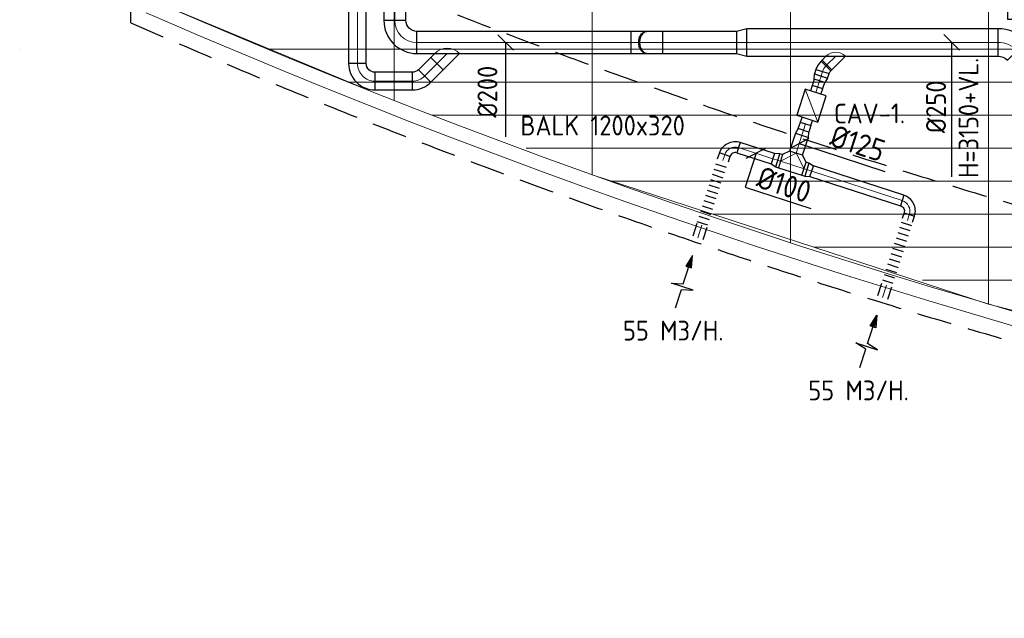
# Model space of a CAD drawing. Header units: millimetres. Extents: x -74135 to 19179, y 5032 to 51848.
# Tile 1 of 55: x -73456 to -64514, y 6678 to 12116. Entities that reach past the tile are written whole.
import ezdxf
from ezdxf.enums import TextEntityAlignment as Align

# ---------------------------------------------------------------- set-up
doc = ezdxf.new("R2010")
doc.units = ezdxf.units.MM
doc.header["$LTSCALE"] = 50
doc.linetypes.add('HIDDEN', pattern=[9.525, 6.35, -3.175])
for name, color, linetype in [('4plfd', 254, 'Continuous'), ('WL570---_RETOUR', 100, 'Continuous'), ('WL570---_TOEVOER', 200, 'Continuous'), ('WM570---_RETOUR', 2, 'Continuous'), ('WM570---_TOEVOER', 2, 'Continuous')]:
    doc.layers.add(name, color=color, linetype=linetype)
for name, color, linetype, lineweight in [('WL570---_BESTAAND-HARTLIJN', 161, 'Continuous', 0), ('WL570---_BESTAAND-RETOUR', 140, 'Continuous', 0), ('WL570---_BESTAAND-TOEVOER', 180, 'Continuous', 0)]:
    doc.layers.add(name, color=color, linetype=linetype, lineweight=lineweight)
doc.styles.add('ISO', font='ISO', dxfattribs={"height": 162})
doc.styles.add('MAATVOERING', font='ISO')

# ---------------------------------------------------------------- blocks, each defined once
blk = doc.blocks.new('RB45DO')
blk.add_lwpolyline([(0.707107, 0.5), (0, 0.5), (0, -0.5), (0.707107, -0.5, 0.133256), (0.835518, -0.465158, 0.106756), (0.957107, -0.353553, 0.082828), (1.032249, -0.198077, 0.071352), (1.06066, 0, 0.071352), (1.032249, 0.198077, 0.082828), (0.957107, 0.353553, 0.106756), (0.835518, 0.465158, 0.133256)], format="xyb", close=True)
at = {"layer": 'WL570---_BESTAAND-HARTLIJN'}
blk.add_line((0, 0), (1.06066, 0), dxfattribs=at)
blk = doc.blocks.new('OBO20000045N')
at = {"xscale": 200, "yscale": 200, "zscale": 200}
blk.add_blockref('RB45DO', (0, 0), dxfattribs=at)
blk = doc.blocks.new('KARO')
for p, q in [((1, 0.5), (0, 0.5)), ((0, -0.5), (1, -0.5))]:
    blk.add_line(p, q)
at = {"invisible_edges": 15}
blk.add_3dface([(0, 0.5), (0, -0.5), (1, -0.5), (1, 0.5)], dxfattribs=at)
at = {"layer": 'WL570---_BESTAAND-HARTLIJN'}
blk.add_line((0, 0), (1, 0), dxfattribs=at)
blk = doc.blocks.new('RB45UP')
blk.add_lwpolyline([(0, -0.5), (0.707107, -0.5), (0.707107, 0.5), (0, 0.5, -0.133256), (0.128411, 0.465158, -0.106756), (0.25, 0.353553, -0.082828), (0.325143, 0.198077, -0.071352), (0.353553, 0, -0.071352), (0.325143, -0.198077, -0.082828), (0.25, -0.353553, -0.106756), (0.128411, -0.465158, -0.133256)], format="xyb", close=True)
at = {"layer": 'WL570---_BESTAAND-HARTLIJN'}
blk.add_line((0, 0), (0.707107, 0), dxfattribs=at)
blk = doc.blocks.new('OBO20000045O')
at = {"xscale": 200, "yscale": 200, "zscale": 200}
blk.add_blockref('RB45UP', (0, 0), dxfattribs=at)
blk = doc.blocks.new('OZA2500125045R')
blk.add_lwpolyline([(88.4, 0), (123.7, 35.4), (35.4, 123.7), (-88.4, 0)])
at = {"layer": 'WL570---_BESTAAND-HARTLIJN'}
blk.add_line((0, 0), (79.5, 79.5), dxfattribs=at)
at = {"layer": 'WL570---_BESTAAND-RETOUR'}
blk.add_arc((0, 88.4), 125, 225, 315, dxfattribs=at)
blk = doc.blocks.new('OBO12500027H')
blk.add_lwpolyline([(62.5, -30.1, 0.118358), (42.1, 55.1), (-69.3, -1.7, -0.118358), (-62.5, -30.1)], format="xyb", close=True)
at = {"invisible_edges": 15}
for points in [[(-67.9, -4.7), (46.3, 46.2), (42.1, 55.1), (-69.3, -1.7)], [(-66.7, -7.7), (50, 37.1), (46.3, 46.2), (-67.9, -4.7)], [(-65.6, -10.8), (53.3, 27.9), (50, 37.1), (-66.7, -7.7)], [(-64.6, -13.9), (56.1, 18.5), (53.3, 27.9), (-65.6, -10.8)], [(-63.9, -17.1), (58.4, 8.9), (56.1, 18.5), (-64.6, -13.9)], [(-63.3, -20.3), (60.2, -0.7), (58.4, 8.9), (-63.9, -17.1)], [(-62.8, -23.5), (61.5, -10.5), (60.2, -0.7), (-63.3, -20.3)], [(-62.6, -26.8), (62.2, -20.3), (61.5, -10.5), (-62.8, -23.5)], [(-62.5, -30.1), (62.5, -30.1), (62.2, -20.3), (-62.6, -26.8)]]:
    blk.add_3dface(points, dxfattribs=at)
at = {"layer": 'WL570---_BESTAAND-HARTLIJN'}
blk.add_arc((-125, -30.1), 125, 0, 27, dxfattribs=at)
blk = doc.blocks.new('OSV1251000460K')
blk.add_lwpolyline([(-46.7, -62.5), (0, -50), (0, 50), (-46.7, 62.5)], close=True)
at = {"layer": 'WL570---_BESTAAND-HARTLIJN'}
blk.add_line((-46.7, 0), (0, 0), dxfattribs=at)
blk = doc.blocks.new('OSV1251000460G')
blk.add_lwpolyline([(0, -62.5), (46.7, -50), (46.7, 50), (0, 62.5)], close=True)
at = {"layer": 'WL570---_BESTAAND-HARTLIJN'}
blk.add_line((0, 0), (46.7, 0), dxfattribs=at)
blk = doc.blocks.new('VBX1001000010025000')
blk.add_lwpolyline([(50, -100), (300, -100), (300, 100), (50, 100)], close=True)
for points in [[(50, 50), (0, 50), (0, -50), (50, -50)], [(300, -50), (350, -50), (350, 50), (300, 50)]]:
    blk.add_lwpolyline(points)
at = {"layer": 'WL570---_BESTAAND-HARTLIJN'}
blk.add_line((300, 0), (350, 0), dxfattribs=at)
at = {"layer": 'WL570---_BESTAAND-TOEVOER'}
blk.add_line((50, -100), (300, 100), dxfattribs=at)
blk = doc.blocks.new('OBO10000090H')
blk.add_lwpolyline([(50, -100, 0.414214), (-100, 50), (-100, -50, -0.414214), (-50, -100)], format="xyb", close=True)
at = {"invisible_edges": 15}
for points in [[(-91.3, -50.8), (-74, 47.7), (-100, 50), (-100, -50)], [(-82.9, -53), (-48.7, 41), (-74, 47.7), (-91.3, -50.8)], [(-75, -56.7), (-25, 29.9), (-48.7, 41), (-82.9, -53)], [(-67.9, -61.7), (-3.6, 14.9), (-25, 29.9), (-75, -56.7)], [(-61.7, -67.9), (14.9, -3.6), (-3.6, 14.9), (-67.9, -61.7)], [(-56.7, -75), (29.9, -25), (14.9, -3.6), (-61.7, -67.9)], [(-53, -82.9), (41, -48.7), (29.9, -25), (-56.7, -75)], [(-50.8, -91.3), (47.7, -74), (41, -48.7), (-53, -82.9)], [(-50, -100), (50, -100), (47.7, -74), (-50.8, -91.3)]]:
    blk.add_3dface(points, dxfattribs=at)
at = {"layer": 'WL570---_BESTAAND-HARTLIJN'}
blk.add_arc((-100, -100), 100, 0, 90, dxfattribs=at)
blk = doc.blocks.new('AFZPIJL')
for points in [[(0, -10), (0, -6.52), (-2.06, -5.97), (2.06, -5.97), (0, -5.41), (0, 0)], [(-0.26, -2.22), (0, 0)], [(0.26, -2.22), (0, 0)]]:
    blk.add_lwpolyline(points)
blk.add_lwpolyline([(0.52, -2.22), (-0.52, -2.22), (0, 0)], close=True)
blk = doc.blocks.new('FLLINE100')
blk.add_line((0, -50), (0, 50))
blk = doc.blocks.new('OEX1000061800')
at = {"rotation": 72.14335197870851}
for p in [(-30.7, -95.2), (-15.3, -47.6), (-61.3, -190.4), (-46, -142.8), (-76.7, -238), (-107.3, -333.1), (-92, -285.5), (-138, -428.3), (-122.7, -380.7), (-168.7, -523.5), (-153.3, -475.9), (-184, -571.1)]:
    blk.add_blockref('FLLINE100', p, dxfattribs=at)
blk = doc.blocks.new('MVLINE')
blk.add_line((35.4, -35.4), (-35.4, 35.4))
blk = doc.blocks.new('OTS12512512500H')
blk.add_lwpolyline([(-112.5, -62.5), (112.5, -62.5), (112.5, 62.5), (62.5, 112.5), (-62.5, 112.5), (-112.5, 62.5)], close=True)
at = {"layer": 'WL570---_BESTAAND-HARTLIJN'}
blk.add_line((-112.5, 0), (112.5, 0), dxfattribs=at)
at = {"layer": 'WL570---_BESTAAND-TOEVOER'}
blk.add_lwpolyline([(-112.5, 0), (0, 112.5), (112.5, 0)], dxfattribs=at)
blk = doc.blocks.new('VBO20020000050451-100')
blk.add_lwpolyline([(-100, -132.8), (100, -132.8), (100, -82.8, 0.198912), (12.1, 129.3), (-23.2, 164.6), (-164.6, 23.2), (-129.3, -12.1, -0.198912), (-100, -82.8)], format="xyb", close=True)
blk = doc.blocks.new('OBO16000045H')
blk.add_lwpolyline([(80, -66.3, 0.198912), (9.7, 103.4), (-103.4, -9.7, -0.198912), (-80, -66.3)], format="xyb", close=True)
at = {"invisible_edges": 15}
for points in [[(-98.7, -14.9), (23.9, 88), (9.7, 103.4), (-103.4, -9.7)], [(-94.5, -20.4), (36.6, 71.4), (23.9, 88), (-98.7, -14.9)], [(-90.7, -26.3), (47.8, 53.7), (36.6, 71.4), (-94.5, -20.4)], [(-87.5, -32.5), (57.5, 35.2), (47.8, 53.7), (-90.7, -26.3)], [(-84.8, -38.9), (65.5, 15.8), (57.5, 35.2), (-87.5, -32.5)], [(-82.7, -45.6), (71.8, -4.2), (65.5, 15.8), (-84.8, -38.9)], [(-81.2, -52.4), (76.4, -24.6), (71.8, -4.2), (-82.7, -45.6)], [(-80.3, -59.3), (79.1, -45.4), (76.4, -24.6), (-81.2, -52.4)], [(-80, -66.3), (80, -66.3), (79.1, -45.4), (-80.3, -59.3)]]:
    blk.add_3dface(points, dxfattribs=at)
at = {"layer": 'WL570---_BESTAAND-HARTLIJN'}
blk.add_arc((-160, -66.3), 160, 0, 45, dxfattribs=at)
blk = doc.blocks.new('OBO20000090H')
blk.add_lwpolyline([(100, -200, 0.414214), (-200, 100), (-200, -100, -0.414214), (-100, -200)], format="xyb", close=True)
at = {"invisible_edges": 15}
for points in [[(-182.6, -101.5), (-147.9, 95.4), (-200, 100), (-200, -100)], [(-165.8, -106), (-97.4, 81.9), (-147.9, 95.4), (-182.6, -101.5)], [(-150, -113.4), (-50, 59.8), (-97.4, 81.9), (-165.8, -106)], [(-135.7, -123.4), (-7.2, 29.8), (-50, 59.8), (-150, -113.4)], [(-123.4, -135.7), (29.8, -7.2), (-7.2, 29.8), (-135.7, -123.4)], [(-113.4, -150), (59.8, -50), (29.8, -7.2), (-123.4, -135.7)], [(-106, -165.8), (81.9, -97.4), (59.8, -50), (-113.4, -150)], [(-101.5, -182.6), (95.4, -147.9), (81.9, -97.4), (-106, -165.8)], [(-100, -200), (100, -200), (95.4, -147.9), (-101.5, -182.6)]]:
    blk.add_3dface(points, dxfattribs=at)
at = {"layer": 'WL570---_BESTAAND-HARTLIJN'}
blk.add_arc((-200, -200), 200, 0, 90, dxfattribs=at)
blk = doc.blocks.new('OBO16000090H')
blk.add_lwpolyline([(80, -160, 0.414214), (-160, 80), (-160, -80, -0.414214), (-80, -160)], format="xyb", close=True)
at = {"invisible_edges": 15}
for points in [[(-146.1, -81.2), (-118.3, 76.4), (-160, 80), (-160, -80)], [(-132.6, -84.8), (-77.9, 65.5), (-118.3, 76.4), (-146.1, -81.2)], [(-120, -90.7), (-40, 47.8), (-77.9, 65.5), (-132.6, -84.8)], [(-108.6, -98.7), (-5.7, 23.9), (-40, 47.8), (-120, -90.7)], [(-98.7, -108.6), (23.9, -5.7), (-5.7, 23.9), (-108.6, -98.7)], [(-90.7, -120), (47.8, -40), (23.9, -5.7), (-98.7, -108.6)], [(-84.8, -132.6), (65.5, -77.9), (47.8, -40), (-90.7, -120)], [(-81.2, -146.1), (76.4, -118.3), (65.5, -77.9), (-84.8, -132.6)], [(-80, -160), (80, -160), (76.4, -118.3), (-81.2, -146.1)]]:
    blk.add_3dface(points, dxfattribs=at)
at = {"layer": 'WL570---_BESTAAND-HARTLIJN'}
blk.add_arc((-160, -160), 160, 0, 90, dxfattribs=at)
blk = doc.blocks.new('OZA2000160045R')
blk.add_lwpolyline([(113.1, 0), (148.5, 35.4), (35.4, 148.5), (-113.1, 0)])
at = {"layer": 'WL570---_BESTAAND-HARTLIJN'}
blk.add_line((0, 0), (91.9, 91.9), dxfattribs=at)
at = {"layer": 'WL570---_BESTAAND-RETOUR'}
blk.add_arc((0, 113.1), 160, 225, 315, dxfattribs=at)
blk = doc.blocks.new('OSV2502000930K')
blk.add_lwpolyline([(-93.3, -125), (0, -100), (0, 100), (-93.3, 125)], close=True)
at = {"layer": 'WL570---_BESTAAND-HARTLIJN'}
blk.add_line((-93.3, 0), (0, 0), dxfattribs=at)
blk = doc.blocks.new('OBO25000045H')
blk.add_lwpolyline([(125, -103.6, 0.198912), (15.2, 161.6), (-161.6, -15.2, -0.198912), (-125, -103.6)], format="xyb", close=True)
at = {"invisible_edges": 15}
for points in [[(-154.2, -23.2), (37.3, 137.5), (15.2, 161.6), (-161.6, -15.2)], [(-147.6, -31.9), (57.2, 111.5), (37.3, 137.5), (-154.2, -23.2)], [(-141.7, -41.1), (74.8, 83.9), (57.2, 111.5), (-147.6, -31.9)], [(-136.7, -50.7), (89.9, 54.9), (74.8, 83.9), (-141.7, -41.1)], [(-132.5, -60.8), (102.4, 24.7), (89.9, 54.9), (-136.7, -50.7)], [(-129.3, -71.2), (112.2, -6.5), (102.4, 24.7), (-132.5, -60.8)], [(-126.9, -81.8), (119.3, -38.4), (112.2, -6.5), (-129.3, -71.2)], [(-125.5, -92.7), (123.6, -70.9), (119.3, -38.4), (-126.9, -81.8)], [(-125, -103.6), (125, -103.6), (123.6, -70.9), (-125.5, -92.7)]]:
    blk.add_3dface(points, dxfattribs=at)
at = {"layer": 'WL570---_BESTAAND-HARTLIJN'}
blk.add_arc((-250, -103.6), 250, 0, 45, dxfattribs=at)
blk = doc.blocks.new('Groep-53')
at = {"color": 8, "linetype": 'Continuous', "lineweight": 13}
for p, q in [((-65654.9, 19149.1), (-65654.9, 9183.2)), ((-71054.9, 18999.1), (-71054.9, 11032.9)), ((-69254.9, 18999.1), (-69254.9, 10356)), ((-67454.9, 18999.1), (-67454.9, 9740.2)), ((-71354.9, 11151.8), (-73154.9, 11902.1)), ((-74454.9, 11499.1), (-74454.9, 11499.1)), ((-74454.9, 11499.1), (-74454.9, 11499.1)), ((-72188.2, 11499.1), (-23121.3, 11499.1)), ((-71473.3, 11199.1), (-23841, 11199.1)), ((-70711.8, 10899.1), (-24597.7, 10899.1)), ((-69854.9, 10599.1), (-25389.2, 10599.1)), ((-65654.9, 9183.2), (-69254.9, 10356)), ((-69080.3, 10299.1), (-26229.6, 10299.1)), ((-68159.5, 9999.1), (-27084.9, 9999.1)), ((-67238.6, 9699.1), (-28071.2, 9699.1)), ((-66254.9, 9399.1), (-28992, 9399.1)), ((-62054.9, 8239.9), (-65654.9, 9183.2))]:
    blk.add_line(p, q, dxfattribs=at)
at = {"color": 8, "linetype": 'Continuous', "lineweight": 13, "flags": 128}
blk.add_lwpolyline([(-22004.9, 19149), (-22004.9, 11828, -0.208473), (-73205.8, 11785.1), (-73304.9, 11828.1)], format="xyb", dxfattribs=at)
at = {"color": 8, "linetype": 'Continuous', "lineweight": 13}
blk.add_arc((-47654.8, 70538.1), 63940.9, 246.496301, 293.503386, dxfattribs=at)
blk = doc.blocks.new('Block plafond 4e verd')
at = {"layer": '4plfd'}
blk.add_blockref('Groep-53', (73304.912, -19149.14), dxfattribs=at)

msp = doc.modelspace()

# ---------------------------------------------------------------- linework, layer by layer
at = {"color": 2, "linetype": 'HIDDEN'}
msp.add_line((-72445.8, 12086.9), (-72445.8, 19680.2), dxfattribs=at)
for radius, start, end in [(63040.6, 247.031394, 292.968331), (64240.6, 246.320689, 293.67904)]:
    msp.add_arc((-46645.7, 70918.9), radius, start, end, dxfattribs=at)
at = {"layer": 'WM570---_TOEVOER'}
for points in [[(-69043.2, 11908.5), (-69043.5, 11657.9), (-69044.3, 11052.6)], [(-64992.4, 11908.8), (-64992.7, 11658.1), (-64993.4, 10686.9)], [(-66376.8, 10989.5), (-66181.5, 10926.2), (-65599.3, 10737.7)], [(-66767.6, 10902.9), (-66867.9, 10593), (-66272.2, 10400.1)]]:
    msp.add_lwpolyline(points, dxfattribs=at)

# ---------------------------------------------------------------- block references
at = {"layer": 'WL570---_BESTAAND-RETOUR', "xscale": 7.842712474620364, "yscale": 200, "zscale": 200, "rotation": 180.0041069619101}
msp.add_blockref('KARO', (-67755.6, 11908.7), dxfattribs=at)
at = {"layer": 'WL570---_RETOUR'}
for name, p in [('Block plafond 4e verd', (-72306, 19498.9)), ('OEX1000061800', (-67070.2, 10835.7)), ('OEX1000061800', (-65385.5, 10306.8))]:
    msp.add_blockref(name, p, dxfattribs=at)
for name, p, xscale, yscale, zscale, rotation in [('KARO', (-70048.6, 13053), 944.5132047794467, 200, 200, 270.0000000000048), ('KARO', (-70388.7, 12757.8), 1040.175640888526, 160, 160, 270.0000000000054), ('KARO', (-66852, 11908.7), 2279.132184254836, 250, 250, 0.00410696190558), ('KARO', (-69665.6, 11716.5), 158.4774644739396, 160, 160, 225.0041069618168), ('KARO', (-66124.4, 11704.2), 13.73886089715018, 125, 125, 225.0041069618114), ('KARO', (-69890.8, 11557.6), 337.9351712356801, 160, 160, 180.0000000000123), ('KARO', (-66164.7, 11644.6), 42.79198565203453, 125, 125, 252.0584284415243), ('KARO', (-66211.2, 11500.8), 61.56389836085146, 100, 100, 72.05842844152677), ('KARO', (-66318.6, 11169.2), -61.56389836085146, 100, 100, 72.05842844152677), ('KARO', (-66926.9, 10953.9), 327.2649414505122, 100, 100, 342.0584284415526), ('KARO', (-66351.9, 11066.3), 171.5447039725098, 125, 125, 252.0584284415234), ('KARO', (-67070.2, 10835.7), -55.98824614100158, 100, 100, 252.0584284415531), ('KARO', (-66546.5, 10830.7), 25.94691113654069, 125, 125, 162.058428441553), ('KARO', (-66332.4, 10761.4), 25.94990481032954, 125, 125, 342.0584284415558), ('KARO', (-65441, 10472.8), 864.4174947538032, 100, 100, 162.0584284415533), ('KARO', (-65393.8, 10292.9), 55.98824614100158, 100, 100, 72.06062118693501), ('KARO', (-67296.2, 10134.9), 118.7160635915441, 100, 100, 72.06062118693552), ('AFZPIJL', (-67346.4, 9973.8), -50, 50, 50, 342.058428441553), ('KARO', (-65619.1, 9592), 118.7160635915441, 100, 100, 72.06062118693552), ('AFZPIJL', (-65672.2, 9431.7), 50, 50, 50, 342.0606211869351)]:
    msp.add_blockref(name, p, dxfattribs=dict(at, xscale=xscale, yscale=yscale, zscale=zscale, rotation=rotation))
for name, p, rotation in [('OBO20000090H', (-70048.6, 11908.4), 180.0000000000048), ('OBO25000045H', (-64469.3, 11908.8), 45.00410696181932), ('OBO20000045O', (-67763.5, 11908.7), 180.0041069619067), ('OBO20000045N', (-67614.2, 11908.7), 180.0041069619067), ('OSV2502000930K', (-66945.3, 11908.7), 180.0041069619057), ('OZA2000160045R', (-69573.7, 11808.5), 180.0041069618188), ('OZA2500125045R', (-66044.9, 11783.7), 180.0041069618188), ('OBO16000090H', (-70388.7, 11557.6), 180.0000000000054), ('OBO12500027H', (-66155.4, 11673.2), 135.0041069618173), ('OBO16000045H', (-69824.5, 11557.6), 270.0000000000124), ('VBX1001000010025000', (-66318.8, 11168.5), 72.05842844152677), ('OSV1251000460K', (-66337.6, 11110.6), 72.05842844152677), ('OSV1251000460G', (-66571.1, 10838.7), 162.0584284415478), ('OTS12512512500H', (-66439.4, 10796), 342.0584284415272), ('OSV1251000460G', (-66307.7, 10753.4), 342.0595248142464), ('OBO10000090H', (-65345.6, 10441.9), 342.0606211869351)]:
    msp.add_blockref(name, p, dxfattribs=dict(at, rotation=rotation))
at = {"layer": 'WL570---_RETOUR', "xscale": 2903.244061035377, "yscale": 200, "zscale": 200}
msp.add_blockref('KARO', (-69848.6, 11908.5), dxfattribs=at)
at = {"layer": 'WL570---_RETOUR', "xscale": -1}
for name, p, rotation in [('OSV1251000460K', (-66192.2, 11559.5), 72.05842844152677), ('OBO10000090H', (-67022, 10984.7), 342.058428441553)]:
    msp.add_blockref(name, p, dxfattribs=dict(at, rotation=rotation))
at = {"layer": 'WL570---_TOEVOER', "rotation": 45.00000000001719}
msp.add_blockref('VBO20020000050451-100', (-64352.5, 12219.6), dxfattribs=at)
at = {"layer": 'WM570---_TOEVOER', "yscale": 2, "zscale": 2}
for p, xscale, rotation in [((-69043.2, 11908.5), 2, 179.9319646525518), ((-64992.4, 11908.8), 2, 179.9319646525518), ((-66376.8, 10989.5), 2, 72.05842844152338), ((-66767.6, 10902.9), -2, 342.058428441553)]:
    msp.add_blockref('MVLINE', p, dxfattribs=dict(at, xscale=xscale, rotation=rotation))

# ---------------------------------------------------------------- texts
at = {"layer": 'WM570---_RETOUR', "style": 'MAATVOERING'}
for p in [(-67977.3, 9201.3), (-66294.2, 8658)]:
    msp.add_text('55 M3/H.', height=180, dxfattribs=at).set_placement(p)
at = {"layer": 'WM570---_TOEVOER', "style": 'MAATVOERING'}
for s, height, rotation, p in [('H=3150+VL.', 180, 89.93196, (-64749.5, 10677.7)), ('%%c200', 180, 89.93196, (-69118.7, 11225)), ('%%c250', 180, 89.93196, (-65044.1, 11084.5)), ('CAV-1.', 180, 0.24636, (-66061, 11172.3)), ('%%c125', 200, 342.05843, (-66113.3, 10974.3))]:
    msp.add_text(s, height=height, rotation=rotation, dxfattribs=at).set_placement(p)
at = {"layer": 'WM570---_TOEVOER', "style": 'ISO'}
msp.add_text('BALK 1200x320', height=180, dxfattribs=at).set_placement((-68909.1, 11063.9))
msp.add_text('BALK 1200x320', height=180, dxfattribs=at).set_placement((-68909.1, 11063.9))
at = {"layer": 'WM570---_TOEVOER', "style": 'MAATVOERING'}
msp.add_text('%%c100', height=200, rotation=342.06062, dxfattribs=at).set_placement((-66310.2, 10446.7), align=Align.RIGHT)

doc.saveas('drawing.dxf')
